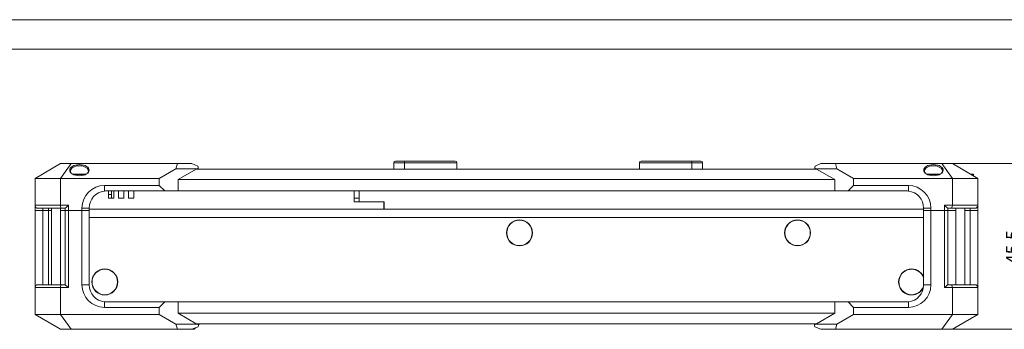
# Model space of a CAD drawing. Header units: millimetres. Extents: x 0 to 841, y 0 to 594.
# Tile 13 of 26: x 152 to 423, y 509 to 594. Entities that reach past the tile are written whole.
import ezdxf

# ---------------------------------------------------------------- set-up
doc = ezdxf.new("R2010")
doc.units = ezdxf.units.MM
doc.layers.get('0').update_dxf_attribs({"lineweight": 18})
for name, color, linetype, lineweight in [('30MM销9', 7, 'Continuous', 18), ('Default', 7, 'Continuous', 18), ('主壳R2R2R', 7, 'Continuous', 18), ('保护壳前1111-', 7, 'Continuous', 18), ('保护壳后0鍚_617', 7, 'Continuous', 18), ('图框', 7, 'Continuous', 18), ('支架鶹', 7, 'Continuous', 18), ('电池', 7, 'Continuous', 18), ('背部螺母-数E_', 7, 'Continuous', 18)]:
    doc.layers.add(name, color=color, linetype=linetype, lineweight=lineweight)
doc.styles.add('SEACAD_Arial', font='txt', dxfattribs={"width": 0.7})
doc.dimstyles.new('国标', dxfattribs={"dimtxt": 3.5, "dimasz": 3.5, "dimexe": 1.75, "dimexo": 0, "dimgap": 0.875, "dimtad": 1, "dimdsep": 46, "dimtxsty": 'SEACAD_Arial', "dimblk": '_CAXARROW', "dimcen": 1.75, "dimdle": 7, "dimadec": 1, "dimazin": 0, "dimtfac": 0.5, "dimtdec": 3, "dimtmove": 0, "dimatfit": 3, "dimfxl": 1, "dimtolj": 1, "dimarcsym": 0})

# ---------------------------------------------------------------- blocks, each defined once
blk = doc.blocks.new('SE2')
at = {"layer": '30MM销9', "color": 7, "linetype": 'Continuous'}
for p, q in [((161.11, 542.21), (161.11, 521.21)), ((163.61, 521.21), (163.61, 542.21)), ((409.92, 542.21), (409.92, 521.21)), ((412.42, 521.21), (412.42, 542.21))]:
    blk.add_line(p, q, dxfattribs=at)
at = {"layer": '主壳R2R2R', "color": 7, "linetype": 'Continuous'}
for p, q in [((176.76, 544.96), (176.76, 546.96)), ((178.26, 544.96), (176.76, 544.96)), ((178.26, 546.96), (178.26, 544.96)), ((179.51, 544.96), (179.51, 546.96)), ((181.01, 544.96), (179.51, 544.96)), ((181.01, 546.96), (181.01, 544.96)), ((182.26, 544.96), (182.26, 546.96)), ((183.76, 544.96), (182.26, 544.96)), ((183.76, 546.96), (183.76, 544.96)), ((244.38, 543.96), (244.38, 546.96)), ((244.38, 544.96), (245.73, 544.96)), ((252.5, 541.96), (171.47, 541.96)), ((252.5, 543.96), (244.38, 543.96)), ((252.5, 541.96), (252.5, 543.96)), ((252.5, 543.96), (252.6, 543.96)), ((252.5, 543.65), (252.6, 543.65)), ((252.6, 543.46), (252.5, 543.46)), ((252.5, 541.96), (252.6, 541.96)), ((171.48, 539.66), (401.06, 539.66))]:
    blk.add_line(p, q, dxfattribs=at)
for centre, radius in [((289.87, 535.44), 3.58), ((289.87, 535.44), 3.5), ((366.38, 535.44), 3.57), ((366.38, 535.44), 3.5), ((175.76, 521.96), 3.57), ((175.76, 521.96), 3.5)]:
    blk.add_circle(centre, radius, dxfattribs=at)
for radius, start, end in [(3.58, 22.3363, 336.5504), (3.5, 19.1278, 339.6879)]:
    blk.add_arc((397.76, 521.96), radius, start, end, dxfattribs=at)
at = {"layer": '保护壳前1111-', "color": 7, "linetype": 'Continuous'}
for p, q in [((156.58, 541.56), (156.58, 520.41)), ((158.67, 541.56), (158.08, 541.56)), ((158.67, 541.56), (159.25, 541.56)), ((158.67, 541.56), (158.67, 521.21)), ((160.31, 541.56), (160.31, 521.21)), ((164.85, 541.56), (164.85, 521.21)), ((169.48, 541.56), (165.75, 541.56)), ((165.75, 541.56), (165.75, 520.41)), ((171.48, 541.56), (169.48, 541.56)), ((169.48, 541.56), (169.48, 521.16)), ((171.48, 521.16), (171.48, 541.56)), ((401.06, 541.56), (403.06, 541.56)), ((401.06, 521.16), (401.06, 541.56)), ((403.06, 541.56), (403.06, 521.16)), ((403.06, 541.56), (406.79, 541.56)), ((406.79, 541.56), (406.79, 520.41)), ((406.79, 541.56), (407.69, 541.56)), ((409.92, 541.56), (407.69, 541.56)), ((407.69, 521.21), (407.69, 541.56)), ((413.87, 541.56), (412.42, 541.56)), ((413.87, 541.56), (413.87, 521.21)), ((413.87, 541.56), (415.96, 541.56)), ((415.96, 541.56), (415.96, 520.41)), ((156.58, 520.41), (163.58, 520.41)), ((156.58, 520.41), (156.58, 513)), ((157.38, 521.21), (163.91, 521.21)), ((165.75, 520.41), (163.58, 520.41)), ((163.58, 520.41), (163.58, 513)), ((164.86, 521.21), (163.91, 521.21)), ((171.48, 521.16), (169.48, 521.16)), ((401.06, 521.16), (403.06, 521.16)), ((406.79, 520.41), (408.96, 520.41)), ((407.68, 521.21), (408.63, 521.21)), ((415.16, 521.21), (408.63, 521.21)), ((415.96, 520.41), (408.96, 520.41)), ((408.96, 520.41), (408.96, 513)), ((415.96, 520.41), (415.96, 513)), ((175.68, 516.48), (175.68, 514.96)), ((175.68, 514.96), (190.75, 514.96)), ((192.25, 516.46), (176.18, 516.46)), ((192.25, 516.46), (190.75, 514.96)), ((190.75, 514.96), (190.75, 513)), ((192.25, 516.46), (195.94, 516.46)), ((195.94, 516.46), (376.6, 516.46)), ((195.94, 513.34), (195.94, 516.46)), ((376.6, 513.34), (376.6, 516.46)), ((380.29, 516.46), (376.6, 516.46)), ((380.29, 516.46), (396.36, 516.46)), ((380.29, 516.46), (381.79, 514.96)), ((381.79, 514.96), (381.79, 513)), ((396.86, 514.96), (381.79, 514.96)), ((396.86, 516.48), (396.86, 514.96)), ((156.58, 513), (163.58, 508.96)), ((156.58, 513), (163.58, 513)), ((163.58, 513), (166.48, 508.96)), ((163.58, 513), (190.75, 513)), ((190.75, 513), (195.32, 510.36)), ((195.94, 513.34), (376.6, 513.34)), ((200.94, 510.46), (195.94, 513.34)), ((371.6, 510.46), (376.6, 513.34)), ((381.79, 513), (377.22, 510.36)), ((408.96, 513), (381.79, 513)), ((408.96, 513), (406.06, 508.96)), ((415.96, 513), (408.96, 508.96)), ((415.96, 513), (408.96, 513)), ((195.32, 510.36), (201.18, 510.36)), ((195.77, 508.96), (195.32, 510.36)), ((199.75, 508.96), (201.46, 509.67)), ((200.31, 508.96), (200.71, 509.36)), ((371.6, 510.46), (200.94, 510.46)), ((201.18, 510.36), (201.18, 510.46)), ((201.53, 510.18), (201.81, 510.46)), ((201.53, 510.01), (201.53, 510.46)), ((371.01, 510.46), (371.01, 510.01)), ((372.79, 508.96), (371.08, 509.67)), ((371.36, 510.36), (371.36, 510.46)), ((377.22, 510.36), (371.36, 510.36)), ((376.77, 508.96), (377.22, 510.36)), ((166.48, 508.96), (163.58, 508.96)), ((195.77, 508.96), (166.48, 508.96)), ((199.75, 508.96), (195.77, 508.96)), ((199.75, 508.96), (200.31, 508.96)), ((372.79, 508.96), (376.77, 508.96)), ((376.77, 508.96), (406.06, 508.96)), ((406.06, 508.96), (408.96, 508.96))]:
    blk.add_line(p, q, dxfattribs=at)
for centre, radius, start, end in [((157.38, 520.41), 0.8, 90, 180), ((160, 514.88), 7.97, 43.8747, 52.5047), ((175.68, 521.16), 6.2, 180, 270), ((176.18, 521.16), 4.7, 180, 263.8931), ((396.36, 521.16), 4.7, 276.0986, 0.0083), ((396.86, 521.16), 6.2, 270, 0), ((415.16, 520.41), 0.8, 0, 90), ((176.18, 521.16), 4.7, 263.8931, 270), ((396.36, 521.16), 4.7, 270, 276.1069)]:
    blk.add_arc(centre, radius, start, end, dxfattribs=at)
for centre, major_axis, start_param, end_param in [((163.91, 520.41), (0, 0.8), 0, 1.570796), ((408.63, 520.41), (0, 0.8), 4.712389, 6.283185), ((200.33, 509.16), (-1.11, -1.11), 2.401309, 3.534292), ((372.21, 509.16), (1.11, -1.11), 2.748894, 3.881876)]:
    blk.add_ellipse(centre, major_axis=major_axis, ratio=0.414214, start_param=start_param, end_param=end_param, dxfattribs=at)
blk.add_open_spline([(407.68, 521.21), (407.67, 521.2), (407.63, 521.19), (407.51, 521.08), (407.34, 520.93), (407.09, 520.7), (406.9, 520.52), (406.79, 520.41)], degree=3, knots=[0, 0, 0, 0, 0.172261, 0.370251, 0.601, 0.837806, 1.202098, 1.202098, 1.202098, 1.202098], dxfattribs=at)
at = {"layer": '保护壳后0鍚_617', "color": 7, "linetype": 'Continuous'}
for p, q in [((156.58, 550.42), (163.58, 554.46)), ((166.48, 554.46), (163.58, 554.46)), ((163.58, 550.42), (166.48, 554.46)), ((195.76, 554.46), (166.48, 554.46)), ((190.74, 550.42), (195.32, 553.06)), ((195.76, 554.46), (195.32, 553.06)), ((195.32, 553.06), (201.08, 553.06)), ((199.75, 554.46), (195.76, 554.46)), ((200.94, 552.96), (195.94, 550.07)), ((199.75, 554.46), (201.34, 553.8)), ((200.94, 552.96), (371.6, 552.96)), ((201.08, 553.06), (201.08, 552.96)), ((201.43, 552.96), (201.43, 553.41)), ((371.11, 553.41), (371.11, 552.96)), ((372.79, 554.46), (371.2, 553.8)), ((377.22, 553.06), (371.46, 553.06)), ((371.46, 553.06), (371.46, 552.96)), ((371.6, 552.96), (376.6, 550.07)), ((372.79, 554.46), (376.77, 554.46)), ((376.77, 554.46), (406.06, 554.46)), ((376.77, 554.46), (377.22, 553.06)), ((381.79, 550.42), (377.22, 553.06)), ((406.06, 554.46), (408.96, 554.46)), ((408.96, 550.42), (406.06, 554.46)), ((415.96, 550.42), (408.96, 554.46)), ((156.58, 543.01), (156.58, 550.42)), ((156.58, 550.42), (163.58, 550.42)), ((163.58, 550.42), (190.74, 550.42)), ((163.58, 543.01), (163.58, 550.42)), ((190.74, 548.46), (190.74, 550.42)), ((376.6, 550.07), (195.94, 550.07)), ((195.94, 550.07), (195.94, 546.96)), ((376.6, 550.07), (376.6, 546.96)), ((408.96, 550.42), (381.79, 550.42)), ((381.79, 548.46), (381.79, 550.42)), ((408.96, 543.01), (408.96, 550.42)), ((415.96, 550.42), (408.96, 550.42)), ((415.96, 543.01), (415.96, 550.42)), ((190.74, 548.46), (175.67, 548.46)), ((175.67, 546.93), (175.67, 548.46)), ((190.74, 548.46), (192.24, 546.96)), ((381.79, 548.46), (380.29, 546.96)), ((381.79, 548.46), (396.86, 548.46)), ((396.86, 546.93), (396.86, 548.46)), ((176.17, 546.96), (192.24, 546.96)), ((177.64, 545.96), (176.76, 545.96)), ((177.64, 546.96), (177.64, 545.96)), ((177.64, 545.96), (177.64, 544.96)), ((192.24, 546.96), (195.94, 546.96)), ((376.6, 546.96), (195.94, 546.96)), ((380.29, 546.96), (376.6, 546.96)), ((396.36, 546.96), (380.29, 546.96)), ((156.58, 543.01), (156.58, 541.56)), ((156.58, 543.01), (163.58, 543.01)), ((157.38, 542.21), (163.91, 542.21)), ((158.67, 542.21), (158.67, 541.56)), ((160.31, 542.21), (160.31, 541.56)), ((165.75, 543.01), (163.58, 543.01)), ((164.86, 542.21), (163.91, 542.21)), ((164.85, 542.21), (164.85, 541.56)), ((165.75, 541.56), (165.75, 543.01)), ((169.47, 542.26), (169.47, 541.56)), ((171.47, 542.26), (169.47, 542.26)), ((171.47, 541.56), (171.47, 542.26)), ((401.06, 541.56), (401.06, 542.26)), ((401.06, 542.26), (403.06, 542.26)), ((403.06, 542.26), (403.06, 541.56)), ((406.79, 543.01), (406.79, 541.56)), ((408.96, 543.01), (406.79, 543.01)), ((408.63, 542.21), (407.68, 542.21)), ((407.69, 541.56), (407.69, 542.21)), ((415.16, 542.21), (408.63, 542.21)), ((415.96, 543.01), (408.96, 543.01)), ((413.87, 542.21), (413.87, 541.56)), ((415.96, 543.01), (415.96, 541.56)), ((156.58, 541.56), (158.67, 541.56)), ((160.31, 541.56), (158.67, 541.56)), ((160.31, 541.56), (161.11, 541.56)), ((164.85, 541.56), (163.61, 541.56)), ((164.85, 541.56), (165.75, 541.56)), ((165.75, 541.56), (169.47, 541.56)), ((401.06, 541.56), (403.06, 541.56)), ((403.06, 541.56), (406.79, 541.56)), ((406.79, 541.56), (407.69, 541.56)), ((409.92, 541.56), (407.69, 541.56)), ((413.87, 541.56), (412.42, 541.56)), ((413.87, 541.56), (415.96, 541.56))]:
    blk.add_line(p, q, dxfattribs=at)
for centre, radius, start, end in [((175.67, 542.26), 6.2, 90, 180), ((396.86, 542.26), 6.2, 360, 90), ((176.17, 542.26), 4.7, 96.0986, 180.0083), ((176.17, 542.26), 4.7, 90, 96.1069), ((396.36, 542.26), 4.7, 83.8931, 90), ((396.36, 542.26), 4.7, 0, 83.8931), ((157.38, 543.01), 0.8, 180, 270), ((159.31, 549.31), 9.01, 307.9936, 315.627), ((412.86, 548.9), 8.46, 224.1234, 232.2559), ((415.16, 543.01), 0.8, 270, 0)]:
    blk.add_arc(centre, radius, start, end, dxfattribs=at)
for centre, major_axis, start_param, end_param in [((200.23, 554.26), (-1.11, 1.11), 2.748894, 3.926991), ((372.31, 554.26), (1.11, 1.11), 2.356194, 3.534292), ((163.91, 543.01), (0, 0.8), 1.570796, 3.141593), ((408.63, 543.01), (0, 0.8), 3.141593, 4.712389)]:
    blk.add_ellipse(centre, major_axis=major_axis, ratio=0.414214, start_param=start_param, end_param=end_param, dxfattribs=at)
for points, knots in [([(168.78, 554.2), (168.02, 554.2), (167.29, 554), (166.34, 553.41), (166.1, 553.04), (166.1, 552.3), (166.34, 551.92), (167.28, 551.34), (168.02, 551.14), (169.54, 551.14), (170.27, 551.34), (171.22, 551.92), (171.46, 552.3), (171.46, 553.04), (171.22, 553.41), (170.27, 554), (169.54, 554.2), (168.78, 554.2)], [0, 0, 0, 0, 1.67204, 1.67204, 3.34408, 3.34408, 5.01612, 5.01612, 6.68816, 6.68816, 8.360201, 8.360201, 10.032241, 10.032241, 11.704281, 11.704281, 13.376321, 13.376321, 13.376321, 13.376321]), ([(168.78, 553.9), (168.43, 553.9), (167.74, 553.81), (166.93, 553.45), (166.43, 552.98), (166.24, 552.41), (166.38, 552.03), (166.55, 551.83), (166.55, 551.82)], [0, 0, 0, 0, 0.716108, 1.435395, 2.172103, 2.893409, 3.790783, 3.805608, 3.805608, 3.805608, 3.805608]), ([(171, 551.82), (171.01, 551.83), (171.17, 552.02), (171.32, 552.4), (171.14, 552.97), (170.63, 553.45), (169.82, 553.81), (169.12, 553.9), (168.78, 553.9)], [0, 0, 0, 0, 0.020585, 0.88933, 1.627142, 2.36858, 3.093871, 3.80889, 3.80889, 3.80889, 3.80889]), ([(403.76, 554.2), (404.52, 554.2), (405.25, 554), (406.2, 553.41), (406.44, 553.04), (406.43, 552.3), (406.2, 551.92), (405.25, 551.34), (404.52, 551.14), (402.99, 551.14), (402.26, 551.34), (401.32, 551.92), (401.08, 552.3), (401.08, 553.04), (401.32, 553.41), (402.26, 554), (402.99, 554.2), (403.76, 554.2)], [0, 0, 0, 0, 1.67204, 1.67204, 3.34408, 3.34408, 5.01612, 5.01612, 6.68816, 6.68816, 8.360201, 8.360201, 10.032241, 10.032241, 11.704281, 11.704281, 13.376321, 13.376321, 13.376321, 13.376321]), ([(403.76, 553.9), (403.41, 553.9), (402.72, 553.81), (401.91, 553.45), (401.4, 552.98), (401.28, 552.62), (401.28, 552.23), (401.37, 552.01), (401.53, 551.82)], [0, 0, 0, 0, 0.717727, 1.440546, 2.182268, 2.922086, 2.931682, 3.81038, 3.81038, 3.81038, 3.81038]), ([(405.98, 551.82), (405.99, 551.83), (406.15, 552.03), (406.3, 552.41), (406.11, 552.98), (405.61, 553.45), (404.79, 553.81), (404.1, 553.9), (403.76, 553.9)], [0, 0, 0, 0, 0.024801, 0.914599, 1.635359, 2.373046, 3.095574, 3.809127, 3.809127, 3.809127, 3.809127])]:
    blk.add_open_spline(points, degree=3, knots=knots, dxfattribs=at)
at = {"layer": '支架鶹', "color": 7, "linetype": 'Continuous'}
for p, q in [((255.26, 552.96), (255.26, 554.66)), ((258.26, 554.66), (255.26, 554.66)), ((258.26, 555.16), (255.76, 555.16)), ((272.16, 555.16), (258.26, 555.16)), ((258.26, 555.16), (258.26, 554.66)), ((272.66, 554.66), (258.26, 554.66)), ((258.26, 552.96), (258.26, 554.66)), ((272.66, 554.66), (272.66, 552.96)), ((322.86, 552.96), (322.86, 554.66)), ((337.26, 554.66), (322.86, 554.66)), ((337.26, 555.16), (323.36, 555.16)), ((339.76, 555.16), (337.26, 555.16)), ((337.26, 555.16), (337.26, 554.66)), ((337.26, 552.96), (337.26, 554.66)), ((340.26, 554.66), (337.26, 554.66)), ((340.26, 552.96), (340.26, 554.66))]:
    blk.add_line(p, q, dxfattribs=at)
for centre, start, end in [((255.76, 554.66), 90, 180), ((272.16, 554.66), 0, 90), ((323.36, 554.66), 90, 180), ((339.76, 554.66), 0, 90)]:
    blk.add_arc(centre, 0.5, start, end, dxfattribs=at)
at = {"layer": '电池', "color": 7, "linetype": 'Continuous'}
for p, q in [((245.73, 546.96), (245.73, 544.01)), ((245.73, 544.01), (252.6, 544.01)), ((252.6, 544.01), (252.6, 541.96)), ((401.06, 541.96), (252.6, 541.96))]:
    blk.add_line(p, q, dxfattribs=at)
at = {"layer": '背部螺母-数E_', "color": 7, "linetype": 'Continuous'}
for p, q in [((167.02, 551.51), (170.52, 551.51)), ((167.12, 551.61), (170.7, 551.61)), ((405.5, 551.51), (402, 551.51)), ((405.69, 551.61), (402.1, 551.61)), ((414.68, 551.61), (413.89, 551.61)), ((414.79, 551.51), (414.07, 551.51)), ((414.79, 551.09), (414.79, 551.51))]:
    blk.add_line(p, q, dxfattribs=at)
for centre, start, end in [((167.12, 551.51), 90, 180), ((402.1, 551.51), 90, 180), ((414.69, 551.51), 0, 90)]:
    blk.add_arc(centre, 0.1, start, end, dxfattribs=at)
blk = doc.blocks.new('*X24')
at = {"layer": 'Default', "linetype": 'Continuous'}
for points in [[(428.72, 550.96), (428.13, 554.46), (427.55, 550.96)], [(428.72, 512.46), (427.55, 512.46), (428.13, 508.96)]]:
    blk.add_hatch(color=7, dxfattribs=at).paths.add_polyline_path(points, flags=0)
at = {"layer": 'Default', "color": 7, "linetype": 'Continuous'}
for p, q in [((406.06, 554.46), (429.88, 554.46)), ((428.13, 554.46), (428.13, 508.96)), ((406.06, 508.96), (429.88, 508.96))]:
    blk.add_line(p, q, dxfattribs=at)
at = {"layer": 'Default', "color": 7, "linetype": 'Continuous', "insert": (423.76, 526.91), "char_height": 3.5, "width": 18.5137, "attachment_point": 1, "rotation": 90, "style": 'SEACAD_Arial'}
blk.add_mtext('{\\W1;45.5}', dxfattribs=at)
blk = doc.blocks.new('_CAXARROW')
blk.add_hatch(color=0).paths.add_polyline_path([(0, 0), (-1, 0.125), (-1, -0.125)], flags=0)

msp = doc.modelspace()

# ---------------------------------------------------------------- linework, layer by layer
at = {"layer": 'Default', "color": 7, "linetype": 'Continuous'}
msp.add_line((841, 594), (0, 594), dxfattribs=at)
at = {"layer": '图框', "color": 7, "linetype": 'Continuous'}
msp.add_line((25.004, 585.892), (831.004, 585.892), dxfattribs=at)

# ---------------------------------------------------------------- block references
at = {"layer": 'Default'}
msp.add_blockref('SE2', (0, 0), dxfattribs=at)

# ---------------------------------------------------------------- dimensions: what is measured, and where the dimension line sits
at = {"layer": 'Default', "color": 7, "linetype": 'Continuous'}
dim = msp.add_linear_dim(base=(428.135, 508.958), p1=(406.059, 554.458), p2=(406.059, 508.958), angle=270, dimstyle='国标', override={"dimsah": 1}, dxfattribs=at)
dim.commit()
dim.dimension.update_dxf_attribs({"geometry": '*X24', "text_midpoint": (428.135, 531.708), "dimtype": 160})

doc.saveas('drawing.dxf')
